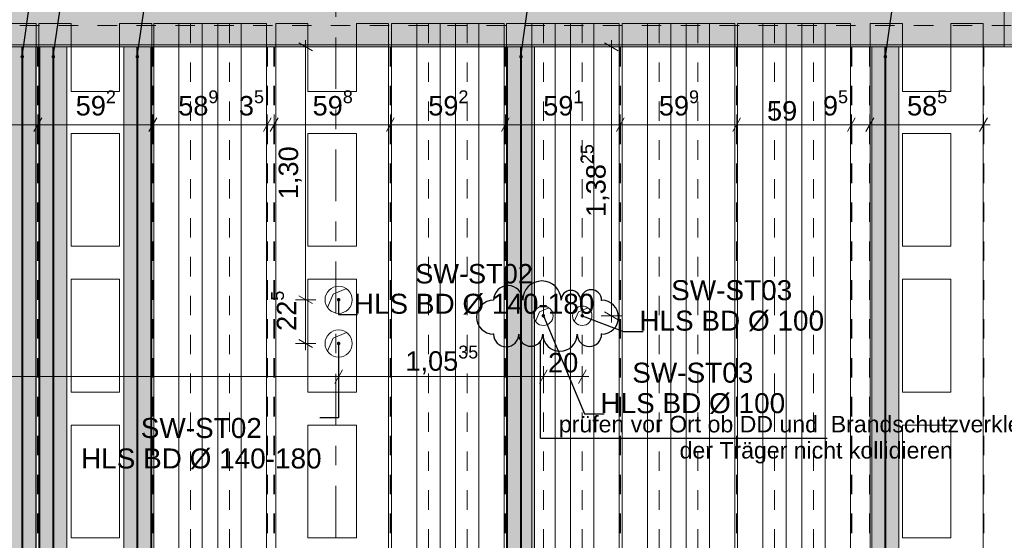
# Model space of a CAD drawing. Header units: metres. Extents: x -3.6 to 84.5, y -11 to 16.8.
# Tile 149 of 228: x 42.1 to 47.2, y 2.7 to 5.3. Entities that reach past the tile are written whole.
import ezdxf

# ---------------------------------------------------------------- set-up
doc = ezdxf.new("R2010")
doc.units = ezdxf.units.M
doc.header["$MEASUREMENT"] = 0
for name, pattern in [('Achse', [0.2, 0.1, -0.05, 0, -0.05]), ('Strichlinie doppelt', [0.546806, 0.264583, -0.105833, 0.070556, -0.105833]), ('STRICHPUNKT', [0.015, 0.0075, -0.00375, 0, -0.00375])]:
    doc.linetypes.add(name, pattern=pattern)
for name, color, linetype in [('155 - Bemaßung_ Beschriftung.Ausbau - Deckenelemente', 7, 'Continuous'), ('305 - Elemente.Linie_ Schraffur - Deckenspiegel', 7, 'Continuous'), ('451 - Universal.Achsen Raster', 7, 'Continuous'), ('607 - Struktur.Stütze', 7, 'Continuous'), ('608 - Struktur.Träger', 7, 'Continuous'), ('612 - Struktur.Stahlbau', 7, 'Continuous'), ('Abbruch_155 - Bemaßung_ Beschriftung.Ausbau - Deckenelemente', 7, 'Continuous'), ('Neubau_155 - Bemaßung_ Beschriftung.Ausbau - Deckenelemente', 7, 'Continuous'), ('Neubau_612 - Struktur.Stahlbau', 7, 'Continuous')]:
    doc.layers.add(name, color=color, linetype=linetype)
doc.styles.add('ERSTELLTER_STIL_2', font='txt')
doc.linetypes.add('Abbruch 1', pattern='A,0,[1,2022.0244.A_L5A-PL04.09_iA_Deckenelemente 2.OG1.Shx,S=0.001984,R=0,X=0,Y=0],-0.25,0', length=0.25)
doc.dimstyles.new('ERSTELLTER_STIL__1', dxfattribs={"dimtxt": 0.1, "dimasz": 0.0532, "dimexe": 0.18, "dimexo": 0.0625, "dimgap": 0, "dimtad": 1, "dimtih": 1, "dimtoh": 1, "dimzin": 0, "dimdsep": 46, "dimtxsty": 'ERSTELLTER_STIL_2', "dimblk": 'ARROWHEAD_2', "dimblk1": 'ARROWHEAD_2', "dimblk2": 'ARROWHEAD_2', "dimcen": 0.09, "dimse1": 1, "dimse2": 1, "dimclrd": 7, "dimclre": 7, "dimclrt": 7, "dimazin": 0, "dimtfac": 1, "dimtdec": 4, "dimtmove": 0, "dimatfit": 3, "dimfxl": 1, "dimtolj": 1, "dimtzin": 0, "dimarcsym": 0})
doc.dimstyles.new('ERSTELLTER_STIL__3', dxfattribs={"dimtxt": 0.1, "dimasz": 0.0532, "dimexe": 0.18, "dimexo": 0.0625, "dimgap": 0, "dimtad": 1, "dimtih": 1, "dimtoh": 1, "dimzin": 0, "dimdsep": 46, "dimtxsty": 'ERSTELLTER_STIL_2', "dimblk": 'ARROWHEAD_2', "dimblk1": 'ARROWHEAD_2', "dimblk2": 'ARROWHEAD_2', "dimcen": 0.09, "dimse1": 1, "dimse2": 1, "dimclrd": 256, "dimclre": 256, "dimclrt": 256, "dimazin": 0, "dimtfac": 1, "dimtdec": 4, "dimtmove": 2, "dimatfit": 3, "dimfxl": 1, "dimtolj": 1, "dimtzin": 0, "dimarcsym": 0})
doc.dimstyles.new('ERSTELLTER_STIL__4', dxfattribs={"dimtxt": 0.1, "dimasz": 0.0532, "dimexe": 0.18, "dimexo": 0.0625, "dimgap": 0, "dimtad": 1, "dimtih": 1, "dimtoh": 1, "dimzin": 0, "dimdsep": 46, "dimtxsty": 'ERSTELLTER_STIL_2', "dimblk": 'ARROWHEAD_2', "dimblk1": 'ARROWHEAD_2', "dimblk2": 'ARROWHEAD_2', "dimcen": 0.09, "dimse1": 1, "dimse2": 1, "dimclrd": 256, "dimclre": 256, "dimclrt": 256, "dimazin": 0, "dimtfac": 1, "dimtdec": 4, "dimtmove": 0, "dimatfit": 3, "dimfxl": 1, "dimtolj": 1, "dimtzin": 0, "dimarcsym": 0})
doc.dimstyles.new('ERSTELLTER_STIL__5', dxfattribs={"dimtxt": 0.1, "dimasz": 0.0532, "dimexe": 0.18, "dimexo": 0.0625, "dimgap": 0, "dimtad": 1, "dimzin": 0, "dimdsep": 46, "dimtxsty": 'ERSTELLTER_STIL_2', "dimblk": 'ARROWHEAD_2', "dimblk1": 'ARROWHEAD_2', "dimblk2": 'ARROWHEAD_2', "dimcen": 0.09, "dimse1": 1, "dimse2": 1, "dimclrd": 256, "dimclre": 256, "dimclrt": 256, "dimazin": 0, "dimtfac": 1, "dimtdec": 4, "dimtmove": 2, "dimatfit": 3, "dimfxl": 1, "dimtolj": 1, "dimtzin": 0, "dimarcsym": 0})
doc.dimstyles.new('ERSTELLTER_STIL__6', dxfattribs={"dimtxt": 0.1, "dimasz": 0.0532, "dimexe": 0.18, "dimexo": 0.0625, "dimgap": 0, "dimtad": 1, "dimzin": 0, "dimdsep": 46, "dimtxsty": 'ERSTELLTER_STIL_2', "dimblk": 'ARROWHEAD_2', "dimblk1": 'ARROWHEAD_2', "dimblk2": 'ARROWHEAD_2', "dimcen": 0.09, "dimse1": 1, "dimse2": 1, "dimclrd": 256, "dimclre": 256, "dimclrt": 256, "dimazin": 0, "dimtfac": 1, "dimtdec": 4, "dimtmove": 0, "dimatfit": 3, "dimfxl": 1, "dimtolj": 1, "dimtzin": 0, "dimarcsym": 0})
doc.dimstyles.new('ERSTELLTER_STIL__7', dxfattribs={"dimtxt": 0.18, "dimasz": 0.03648, "dimexe": 0.18, "dimexo": 0.0625, "dimgap": 0, "dimtad": 0, "dimtih": 1, "dimtoh": 1, "dimdec": 4, "dimzin": 0, "dimdsep": 46, "dimcen": 0.09, "dimadec": 0, "dimazin": 0, "dimtfac": 1, "dimtdec": 4, "dimtmove": 0, "dimatfit": 3, "dimldrblk": 'ARROWHEAD_11', "dimfxl": 1, "dimtolj": 1, "dimtzin": 0, "dimarcsym": 0})
pattern_1 = [(45, (0, 0), (-0.01767767, 0.01767767), [0, -0.025])]
pattern_2 = [(135, (0, 0), (0.05303301, 0.05303301), []), (135, (-0.01768, -0.01768), (0.05303301, 0.05303301), [])]

# ---------------------------------------------------------------- blocks, each defined once
blk = doc.blocks.new('*D312')
at = {"layer": '155 - Bemaßung_ Beschriftung.Ausbau - Deckenelemente', "color": 160, "linetype": 'Continuous', "lineweight": 5, "true_color": 0x3232ff}
for p, q in [((40.165, 3.4425), (40.165, 3.5475)), ((43.745, 3.4425), (43.745, 3.5475)), ((40.1852, 3.53), (40.1448, 3.46)), ((43.7652, 3.53), (43.7248, 3.46)), ((40.1308, 3.495), (40.165, 3.495)), ((40.165, 3.495), (43.745, 3.495))]:
    blk.add_line(p, q, dxfattribs=at)
at = {"layer": '155 - Bemaßung_ Beschriftung.Ausbau - Deckenelemente', "color": 160, "lineweight": 5, "true_color": 0x3232ff, "insert": (41.7362, 3.515), "char_height": 0.1, "attachment_point": 7, "style": 'ERSTELLTER_STIL_2'}
blk.add_mtext('\\A1;{\\pql;\\fArial|b0|i0|c0|p38;3,58}', dxfattribs=at)
blk = doc.blocks.new('ARROWHEAD_2')
at = {"color": 0, "linetype": 'Continuous', "lineweight": 0}
for p, q in [((0, 0), (-1, 0)), ((-0.378, -0.655), (0.378, 0.655))]:
    blk.add_line(p, q, dxfattribs=at)
blk = doc.blocks.new('*D313')
at = {"layer": '155 - Bemaßung_ Beschriftung.Ausbau - Deckenelemente', "color": 160, "linetype": 'Continuous', "lineweight": 5, "true_color": 0x3232ff}
for p, q in [((43.745, 3.4425), (43.745, 3.5475)), ((44.7985, 3.4425), (44.7985, 3.5475)), ((43.7652, 3.53), (43.7248, 3.46)), ((44.8187, 3.53), (44.7783, 3.46)), ((43.745, 3.495), (44.7985, 3.495))]:
    blk.add_line(p, q, dxfattribs=at)
at = {"layer": '155 - Bemaßung_ Beschriftung.Ausbau - Deckenelemente', "color": 160, "lineweight": 5, "true_color": 0x3232ff, "insert": (44.0886, 3.4956), "char_height": 0.1, "attachment_point": 7, "style": 'ERSTELLTER_STIL_2'}
blk.add_mtext('\\A1;{\\pql;\\fArial|b0|i0|c0|p38;1,05\\fArial|b0|i0|c0|p38;\\A1{\\H.66x;\\S35^  ;}}', dxfattribs=at)
blk = doc.blocks.new('*D314')
at = {"layer": '155 - Bemaßung_ Beschriftung.Ausbau - Deckenelemente', "color": 160, "linetype": 'Continuous', "lineweight": 5, "true_color": 0x3232ff}
for p, q in [((44.7985, 3.4425), (44.7985, 3.5475)), ((44.9985, 3.4425), (44.9985, 3.5475)), ((44.8187, 3.53), (44.7783, 3.46)), ((44.9783, 3.46), (45.0187, 3.53)), ((44.7985, 3.495), (44.9985, 3.495)), ((44.9985, 3.495), (45.0327, 3.495))]:
    blk.add_line(p, q, dxfattribs=at)
at = {"layer": '155 - Bemaßung_ Beschriftung.Ausbau - Deckenelemente', "color": 160, "lineweight": 5, "true_color": 0x3232ff, "insert": (44.8226, 3.515), "char_height": 0.1, "attachment_point": 7, "style": 'ERSTELLTER_STIL_2'}
blk.add_mtext('\\A1;{\\pql;\\fArial|b0|i0|c0|p38;20}', dxfattribs=at)
blk = doc.blocks.new('*D315')
at = {"layer": '155 - Bemaßung_ Beschriftung.Ausbau - Deckenelemente', "color": 160, "linetype": 'Continuous', "lineweight": 5, "true_color": 0x3232ff}
for p, q in [((43.54, 3.9102), (43.61, 3.8698)), ((43.6275, 3.89), (43.5225, 3.89)), ((43.575, 3.665), (43.575, 3.89)), ((43.6275, 3.665), (43.5225, 3.665)), ((43.54, 3.6852), (43.61, 3.6448)), ((43.575, 3.6307), (43.575, 3.665))]:
    blk.add_line(p, q, dxfattribs=at)
at = {"layer": '155 - Bemaßung_ Beschriftung.Ausbau - Deckenelemente', "color": 160, "lineweight": 5, "true_color": 0x3232ff, "insert": (43.5561, 3.7298), "char_height": 0.1, "attachment_point": 7, "rotation": 90, "style": 'ERSTELLTER_STIL_2'}
blk.add_mtext('\\A1;{\\pql;\\fArial|b0|i0|c0|p38;22\\fArial|b0|i0|c0|p38;\\A1{\\H.66x;\\S5^  ;}}', dxfattribs=at)
blk = doc.blocks.new('*D316')
at = {"layer": '155 - Bemaßung_ Beschriftung.Ausbau - Deckenelemente', "color": 160, "linetype": 'Continuous', "lineweight": 5, "true_color": 0x3232ff}
for p, q in [((43.575, 5.19), (43.575, 5.2242)), ((43.6275, 5.19), (43.5225, 5.19)), ((43.61, 5.1698), (43.54, 5.2102)), ((43.575, 3.89), (43.575, 5.19)), ((43.54, 3.9102), (43.61, 3.8698)), ((43.6275, 3.89), (43.5225, 3.89))]:
    blk.add_line(p, q, dxfattribs=at)
at = {"layer": '155 - Bemaßung_ Beschriftung.Ausbau - Deckenelemente', "color": 160, "lineweight": 5, "true_color": 0x3232ff, "insert": (43.555, 4.407), "char_height": 0.1, "attachment_point": 7, "rotation": 90, "style": 'ERSTELLTER_STIL_2'}
blk.add_mtext('\\A1;{\\pql;\\fArial|b0|i0|c0|p38;1,30}', dxfattribs=at)
blk = doc.blocks.new('*D317')
at = {"layer": '155 - Bemaßung_ Beschriftung.Ausbau - Deckenelemente', "color": 160, "linetype": 'Continuous', "lineweight": 5, "true_color": 0x3232ff}
for p, q in [((43.54, 3.9102), (43.61, 3.8698)), ((43.6275, 3.89), (43.5225, 3.89)), ((43.575, 3.665), (43.575, 3.89)), ((43.6275, 3.665), (43.5225, 3.665)), ((43.54, 3.6852), (43.61, 3.6448)), ((43.575, 3.6307), (43.575, 3.665))]:
    blk.add_line(p, q, dxfattribs=at)
at = {"layer": '155 - Bemaßung_ Beschriftung.Ausbau - Deckenelemente', "color": 160, "lineweight": 5, "true_color": 0x3232ff, "insert": (43.5561, 3.7298), "char_height": 0.1, "attachment_point": 7, "rotation": 90, "style": 'ERSTELLTER_STIL_2'}
blk.add_mtext('\\A1;{\\pql;\\fArial|b0|i0|c0|p38;22\\fArial|b0|i0|c0|p38;\\A1{\\H.66x;\\S5^  ;}}', dxfattribs=at)
blk = doc.blocks.new('*D318')
at = {"layer": '155 - Bemaßung_ Beschriftung.Ausbau - Deckenelemente', "color": 160, "linetype": 'Continuous', "lineweight": 5, "true_color": 0x3232ff}
for p, q in [((43.575, 5.19), (43.575, 5.2242)), ((43.6275, 5.19), (43.5225, 5.19)), ((43.61, 5.1698), (43.54, 5.2102)), ((43.575, 3.89), (43.575, 5.19)), ((43.54, 3.9102), (43.61, 3.8698)), ((43.6275, 3.89), (43.5225, 3.89))]:
    blk.add_line(p, q, dxfattribs=at)
at = {"layer": '155 - Bemaßung_ Beschriftung.Ausbau - Deckenelemente', "color": 160, "lineweight": 5, "true_color": 0x3232ff, "insert": (43.555, 4.407), "char_height": 0.1, "attachment_point": 7, "rotation": 90, "style": 'ERSTELLTER_STIL_2'}
blk.add_mtext('\\A1;{\\pql;\\fArial|b0|i0|c0|p38;1,30}', dxfattribs=at)
blk = doc.blocks.new('*D319')
at = {"layer": '155 - Bemaßung_ Beschriftung.Ausbau - Deckenelemente', "color": 160, "linetype": 'Continuous', "lineweight": 5, "true_color": 0x3232ff}
for p, q in [((45.1485, 5.19), (45.1485, 5.2242)), ((45.201, 5.19), (45.096, 5.19)), ((45.1835, 5.1698), (45.1135, 5.2102)), ((45.1485, 3.8075), (45.1485, 5.19)), ((45.201, 3.8075), (45.096, 3.8075)), ((45.1135, 3.8277), (45.1835, 3.7873)), ((45.1485, 3.7733), (45.1485, 3.8075))]:
    blk.add_line(p, q, dxfattribs=at)
at = {"layer": '155 - Bemaßung_ Beschriftung.Ausbau - Deckenelemente', "color": 160, "lineweight": 5, "true_color": 0x3232ff, "insert": (45.1479, 4.3156), "char_height": 0.1, "attachment_point": 7, "rotation": 90, "style": 'ERSTELLTER_STIL_2'}
blk.add_mtext('\\A1;{\\pql;\\fArial|b0|i0|c0|p38;1,38\\fArial|b0|i0|c0|p38;\\A1{\\H.66x;\\S25^  ;}}', dxfattribs=at)
blk = doc.blocks.new('*D331')
at = {"layer": '155 - Bemaßung_ Beschriftung.Ausbau - Deckenelemente', "color": 160, "linetype": 'Continuous', "lineweight": 5, "true_color": 0x3232ff}
for p, q in [((40.1852, 0.97), (40.1448, 0.9)), ((40.165, 0.8825), (40.165, 0.9875)), ((43.7248, 0.9), (43.7652, 0.97)), ((43.745, 0.8825), (43.745, 0.9875)), ((40.1308, 0.935), (40.165, 0.935)), ((40.165, 0.935), (43.745, 0.935)), ((43.745, 0.935), (43.7792, 0.935))]:
    blk.add_line(p, q, dxfattribs=at)
at = {"layer": '155 - Bemaßung_ Beschriftung.Ausbau - Deckenelemente', "color": 160, "lineweight": 5, "true_color": 0x3232ff, "insert": (41.7362, 0.955), "char_height": 0.1, "attachment_point": 7, "style": 'ERSTELLTER_STIL_2'}
blk.add_mtext('\\A1;{\\pql;\\fArial|b0|i0|c0|p38;3,58}', dxfattribs=at)
blk = doc.blocks.new('ARROWHEAD_11')
at = {"color": 0, "linetype": 'Continuous', "lineweight": 0}
blk.add_line((0, 0), (-1, 0), dxfattribs=at)
at = {"color": 0, "linetype": 'Continuous', "lineweight": 0, "const_width": 0.25, "flags": 128}
blk.add_lwpolyline([(-0.125, 0, 1), (0.125, 0, 1)], format="xyb", close=True, dxfattribs=at)
blk = doc.blocks.new('*D357')
at = {"layer": '155 - Bemaßung_ Beschriftung.Ausbau - Deckenelemente', "color": 7, "linetype": 'Continuous', "lineweight": 5}
for p, q in [((41.6212, 4.825), (41.5808, 4.755)), ((41.601, 4.7375), (41.601, 4.8425)), ((42.2172, 4.825), (42.1768, 4.755)), ((42.197, 4.7375), (42.197, 4.8425)), ((41.601, 4.79), (42.197, 4.79))]:
    blk.add_line(p, q, dxfattribs=at)
at = {"layer": '155 - Bemaßung_ Beschriftung.Ausbau - Deckenelemente', "color": 7, "lineweight": 5, "insert": (41.7981, 4.8083), "char_height": 0.1, "attachment_point": 7, "style": 'ERSTELLTER_STIL_2'}
blk.add_mtext('\\A1;{\\pql;\\fArial|b0|i0|c0|p38;59\\fArial|b0|i0|c0|p38;\\A1{\\H.66x;\\S6^  ;}}', dxfattribs=at)
blk = doc.blocks.new('*D358')
at = {"layer": '155 - Bemaßung_ Beschriftung.Ausbau - Deckenelemente', "color": 7, "linetype": 'Continuous', "lineweight": 5}
for p, q in [((42.2172, 4.825), (42.1768, 4.755)), ((42.197, 4.7375), (42.197, 4.8425)), ((42.8092, 4.825), (42.7688, 4.755)), ((42.789, 4.7375), (42.789, 4.8425)), ((42.197, 4.79), (42.789, 4.79))]:
    blk.add_line(p, q, dxfattribs=at)
at = {"layer": '155 - Bemaßung_ Beschriftung.Ausbau - Deckenelemente', "color": 7, "lineweight": 5, "insert": (42.3921, 4.8083), "char_height": 0.1, "attachment_point": 7, "style": 'ERSTELLTER_STIL_2'}
blk.add_mtext('\\A1;{\\pql;\\fArial|b0|i0|c0|p38;59\\fArial|b0|i0|c0|p38;\\A1{\\H.66x;\\S2^  ;}}', dxfattribs=at)
blk = doc.blocks.new('*D359')
at = {"layer": '155 - Bemaßung_ Beschriftung.Ausbau - Deckenelemente', "color": 7, "linetype": 'Continuous', "lineweight": 5}
for p, q in [((42.8092, 4.825), (42.7688, 4.755)), ((42.789, 4.7375), (42.789, 4.8425)), ((43.3982, 4.825), (43.3578, 4.755)), ((43.378, 4.7375), (43.378, 4.8425)), ((42.789, 4.79), (43.378, 4.79))]:
    blk.add_line(p, q, dxfattribs=at)
at = {"layer": '155 - Bemaßung_ Beschriftung.Ausbau - Deckenelemente', "color": 7, "lineweight": 5, "char_height": 0.1, "attachment_point": 7, "style": 'ERSTELLTER_STIL_2'}
for s, insert in [('\\A1;{\\pql;\\fArial|b0|i0|c0|p38;58\\fArial|b0|i0|c0|p38;\\A1{\\H.66x;\\S9^  ;}}', (42.9196, 4.8083)), ('\\A1;{\\pql;\\fArial|b0|i0|c0|p38;3\\fArial|b0|i0|c0|p38;\\A1{\\H.66x;\\S5^  ;}}', (43.2318, 4.8083))]:
    blk.add_mtext(s, dxfattribs=dict(at, insert=insert))
blk = doc.blocks.new('*D360')
at = {"layer": '155 - Bemaßung_ Beschriftung.Ausbau - Deckenelemente', "color": 7, "linetype": 'Continuous', "lineweight": 5}
for p, q in [((43.3982, 4.825), (43.3578, 4.755)), ((43.378, 4.7375), (43.378, 4.8425)), ((43.4332, 4.825), (43.3928, 4.755)), ((43.413, 4.7375), (43.413, 4.8425)), ((43.378, 4.79), (43.413, 4.79))]:
    blk.add_line(p, q, dxfattribs=at)
blk = doc.blocks.new('*D361')
at = {"layer": '155 - Bemaßung_ Beschriftung.Ausbau - Deckenelemente', "color": 7, "linetype": 'Continuous', "lineweight": 5}
for p, q in [((43.4332, 4.825), (43.3928, 4.755)), ((43.413, 4.7375), (43.413, 4.8425)), ((44.0312, 4.825), (43.9908, 4.755)), ((44.011, 4.7375), (44.011, 4.8425)), ((43.413, 4.79), (44.011, 4.79))]:
    blk.add_line(p, q, dxfattribs=at)
at = {"layer": '155 - Bemaßung_ Beschriftung.Ausbau - Deckenelemente', "color": 7, "lineweight": 5, "insert": (43.6111, 4.8083), "char_height": 0.1, "attachment_point": 7, "style": 'ERSTELLTER_STIL_2'}
blk.add_mtext('\\A1;{\\pql;\\fArial|b0|i0|c0|p38;59\\fArial|b0|i0|c0|p38;\\A1{\\H.66x;\\S8^  ;}}', dxfattribs=at)
blk = doc.blocks.new('*D362')
at = {"layer": '155 - Bemaßung_ Beschriftung.Ausbau - Deckenelemente', "color": 7, "linetype": 'Continuous', "lineweight": 5}
for p, q in [((44.0312, 4.825), (43.9908, 4.755)), ((44.011, 4.7375), (44.011, 4.8425)), ((44.6232, 4.825), (44.5828, 4.755)), ((44.603, 4.7375), (44.603, 4.8425)), ((44.011, 4.79), (44.603, 4.79))]:
    blk.add_line(p, q, dxfattribs=at)
at = {"layer": '155 - Bemaßung_ Beschriftung.Ausbau - Deckenelemente', "color": 7, "lineweight": 5, "insert": (44.2061, 4.8083), "char_height": 0.1, "attachment_point": 7, "style": 'ERSTELLTER_STIL_2'}
blk.add_mtext('\\A1;{\\pql;\\fArial|b0|i0|c0|p38;59\\fArial|b0|i0|c0|p38;\\A1{\\H.66x;\\S2^  ;}}', dxfattribs=at)
blk = doc.blocks.new('*D363')
at = {"layer": '155 - Bemaßung_ Beschriftung.Ausbau - Deckenelemente', "color": 7, "linetype": 'Continuous', "lineweight": 5}
for p, q in [((44.6232, 4.825), (44.5828, 4.755)), ((44.603, 4.7375), (44.603, 4.8425)), ((45.2142, 4.825), (45.1738, 4.755)), ((45.194, 4.7375), (45.194, 4.8425)), ((44.603, 4.79), (45.194, 4.79))]:
    blk.add_line(p, q, dxfattribs=at)
at = {"layer": '155 - Bemaßung_ Beschriftung.Ausbau - Deckenelemente', "color": 7, "lineweight": 5, "insert": (44.7976, 4.8083), "char_height": 0.1, "attachment_point": 7, "style": 'ERSTELLTER_STIL_2'}
blk.add_mtext('\\A1;{\\pql;\\fArial|b0|i0|c0|p38;59\\fArial|b0|i0|c0|p38;\\A1{\\H.66x;\\S1^  ;}}', dxfattribs=at)
blk = doc.blocks.new('*D364')
at = {"layer": '155 - Bemaßung_ Beschriftung.Ausbau - Deckenelemente', "color": 7, "linetype": 'Continuous', "lineweight": 5}
for p, q in [((45.2142, 4.825), (45.1738, 4.755)), ((45.194, 4.7375), (45.194, 4.8425)), ((45.8132, 4.825), (45.7728, 4.755)), ((45.793, 4.7375), (45.793, 4.8425)), ((45.194, 4.79), (45.793, 4.79))]:
    blk.add_line(p, q, dxfattribs=at)
at = {"layer": '155 - Bemaßung_ Beschriftung.Ausbau - Deckenelemente', "color": 7, "lineweight": 5, "insert": (45.3926, 4.8083), "char_height": 0.1, "attachment_point": 7, "style": 'ERSTELLTER_STIL_2'}
blk.add_mtext('\\A1;{\\pql;\\fArial|b0|i0|c0|p38;59\\fArial|b0|i0|c0|p38;\\A1{\\H.66x;\\S9^  ;}}', dxfattribs=at)
blk = doc.blocks.new('*D365')
at = {"layer": '155 - Bemaßung_ Beschriftung.Ausbau - Deckenelemente', "color": 7, "linetype": 'Continuous', "lineweight": 5}
for p, q in [((45.8132, 4.825), (45.7728, 4.755)), ((45.793, 4.7375), (45.793, 4.8425)), ((46.4032, 4.825), (46.3628, 4.755)), ((46.383, 4.7375), (46.383, 4.8425)), ((45.793, 4.79), (46.383, 4.79))]:
    blk.add_line(p, q, dxfattribs=at)
at = {"layer": '155 - Bemaßung_ Beschriftung.Ausbau - Deckenelemente', "color": 7, "lineweight": 5, "char_height": 0.1, "attachment_point": 7, "style": 'ERSTELLTER_STIL_2'}
for s, insert in [('\\A1;{\\pql;\\fArial|b0|i0|c0|p38;9\\fArial|b0|i0|c0|p38;\\A1{\\H.66x;\\S5^  ;}}', (46.2368, 4.8083)), ('\\A1;{\\pql;\\fArial|b0|i0|c0|p38;59}', (45.9491, 4.81))]:
    blk.add_mtext(s, dxfattribs=dict(at, insert=insert))
blk = doc.blocks.new('*D366')
at = {"layer": '155 - Bemaßung_ Beschriftung.Ausbau - Deckenelemente', "color": 7, "linetype": 'Continuous', "lineweight": 5}
for p, q in [((46.4032, 4.825), (46.3628, 4.755)), ((46.383, 4.7375), (46.383, 4.8425)), ((46.4982, 4.825), (46.4578, 4.755)), ((46.478, 4.7375), (46.478, 4.8425)), ((46.383, 4.79), (46.478, 4.79))]:
    blk.add_line(p, q, dxfattribs=at)
blk = doc.blocks.new('*D367')
at = {"layer": '155 - Bemaßung_ Beschriftung.Ausbau - Deckenelemente', "color": 7, "linetype": 'Continuous', "lineweight": 5}
for p, q in [((46.4982, 4.825), (46.4578, 4.755)), ((46.478, 4.7375), (46.478, 4.8425)), ((47.0428, 4.755), (47.0832, 4.825)), ((47.063, 4.7375), (47.063, 4.8425)), ((46.478, 4.79), (47.063, 4.79)), ((47.063, 4.79), (47.0972, 4.79))]:
    blk.add_line(p, q, dxfattribs=at)
at = {"layer": '155 - Bemaßung_ Beschriftung.Ausbau - Deckenelemente', "color": 7, "lineweight": 5, "insert": (46.6696, 4.8083), "char_height": 0.1, "attachment_point": 7, "style": 'ERSTELLTER_STIL_2'}
blk.add_mtext('\\A1;{\\pql;\\fArial|b0|i0|c0|p38;58\\fArial|b0|i0|c0|p38;\\A1{\\H.66x;\\S5^  ;}}', dxfattribs=at)

msp = doc.modelspace()

# ---------------------------------------------------------------- hatches: boundary and pattern name
at = {"layer": '607 - Struktur.Stütze', "linetype": 'Continuous', "lineweight": 0, "true_color": 0x000000}
h = msp.add_hatch(dxfattribs=at)
h.set_pattern_fill('Gips_0001', color=18, style=0, pattern_type=2)
h.set_pattern_definition(pattern_1)
h.paths.add_polyline_path([(47.49, 6.01), (47.17, 6.01), (47.17, 5.19), (47.27, 5.19), (47.27, 5.2), (47.18, 5.2), (47.18, 6), (47.48, 6), (47.48, 5.2), (47.4, 5.2), (47.4, 5.19), (47.49, 5.19)])
at = {"layer": '608 - Struktur.Träger', "linetype": 'Continuous', "lineweight": 0, "true_color": 0x000000}
h = msp.add_hatch(dxfattribs=at)
h.set_pattern_fill('Beton__Stahlbeton_0001', color=18, style=0, pattern_type=2)
h.set_pattern_definition([(45, (0, 0), (-0.08485281, 0.08485281), []), (45, (-0.04243, 0.04243), (-0.08485281, 0.08485281), [0.09, -0.03])])
h.paths.add_polyline_path([(14.5051, 5.2), (18.37, 5.2), (18.69, 5.2), (22.06, 5.2), (22.19, 5.2), (25.57, 5.2), (25.89, 5.2), (29.23, 5.2), (29.41, 5.2), (32.77, 5.2), (33.09, 5.2), (36.465, 5.2), (36.605, 5.2), (39.97, 5.2), (40.29, 5.2), (47.17, 5.2), (47.49, 5.2), (50.85, 5.2), (51.02, 5.2), (54.37, 5.2), (54.69, 5.2), (58.07, 5.2), (58.205, 5.2), (61.57, 5.2), (61.88, 5.2), (61.88, 5.4), (61.57, 5.4), (58.205, 5.4), (58.07, 5.4), (54.69, 5.4), (54.37, 5.4), (51.02, 5.4), (50.85, 5.4), (47.49, 5.4), (47.17, 5.4), (40.29, 5.4), (39.97, 5.4), (36.605, 5.4), (36.465, 5.4), (33.09, 5.4), (32.77, 5.4), (29.41, 5.4), (29.23, 5.4), (25.89, 5.4), (25.57, 5.4), (22.19, 5.4), (22.06, 5.4), (18.69, 5.4), (18.37, 5.4), (14.5051, 5.4)])
h = msp.add_hatch(dxfattribs=at)
h.set_pattern_fill('Gips_0001', color=18, style=0, pattern_type=2)
h.set_pattern_definition(pattern_1)
h.paths.add_polyline_path([(40.29, 5.2), (40.29, 5.19), (47.17, 5.19), (47.17, 5.2)])
at = {"layer": '612 - Struktur.Stahlbau', "linetype": 'Continuous', "lineweight": 0, "true_color": 0x30307f}
for points in [[(42.047, 5.19), (42.187, 5.19), (42.187, 0.71), (42.047, 0.71)], [(42.207, 5.19), (42.347, 5.19), (42.347, 0.71), (42.207, 0.71)], [(42.639, 5.19), (42.779, 5.19), (42.779, 0.71), (42.639, 0.71)], [(44.613, 5.19), (44.753, 5.19), (44.753, 0.71), (44.613, 0.71)], [(46.488, 5.19), (46.628, 5.19), (46.628, 0.71), (46.488, 0.71)]]:
    msp.add_hatch(color=177, dxfattribs=at).paths.add_polyline_path(points)
at = {"layer": 'Neubau_612 - Struktur.Stahlbau', "linetype": 'Continuous', "lineweight": 0, "true_color": 0x000000}
h = msp.add_hatch(dxfattribs=at)
h.set_pattern_fill('Metall__Stahl_0001', color=18, style=0, pattern_type=2)
h.set_pattern_definition(pattern_2)
h.paths.add_polyline_path([(42.1197, 0.71), (42.1197, 5.19), (42.1142, 5.19), (42.1142, 0.71)])
h = msp.add_hatch(dxfattribs=at)
h.set_pattern_fill('Metall__Stahl_0001', color=18, style=0, pattern_type=2)
h.set_pattern_definition(pattern_2)
h.paths.add_polyline_path([(42.2797, 0.71), (42.2797, 5.19), (42.2742, 5.19), (42.2742, 0.71)])
h = msp.add_hatch(dxfattribs=at)
h.set_pattern_fill('Metall__Stahl_0001', color=18, style=0, pattern_type=2)
h.set_pattern_definition(pattern_2)
h.paths.add_polyline_path([(42.7117, 0.71), (42.7117, 5.19), (42.7062, 5.19), (42.7062, 0.71)])
h = msp.add_hatch(dxfattribs=at)
h.set_pattern_fill('Metall__Stahl_0001', color=18, style=0, pattern_type=2)
h.set_pattern_definition(pattern_2)
h.paths.add_polyline_path([(44.6857, 0.71), (44.6857, 5.19), (44.6802, 5.19), (44.6802, 0.71)])
h = msp.add_hatch(dxfattribs=at)
h.set_pattern_fill('Metall__Stahl_0001', color=18, style=0, pattern_type=2)
h.set_pattern_definition(pattern_2)
h.paths.add_polyline_path([(46.5607, 0.71), (46.5607, 5.19), (46.5552, 5.19), (46.5552, 0.71)])

# ---------------------------------------------------------------- linework, layer by layer
at = {"layer": '155 - Bemaßung_ Beschriftung.Ausbau - Deckenelemente', "color": 7, "linetype": 'Achse', "lineweight": 35}
for p, q in [((42.197, 5.19), (42.197, 0.71)), ((42.789, 5.19), (42.789, 0.71)), ((43.378, 5.19), (43.378, 0.71)), ((43.413, 5.19), (43.413, 0.71)), ((44.011, 5.19), (44.011, 0.71)), ((44.603, 5.19), (44.603, 0.71)), ((45.194, 5.19), (45.194, 0.71)), ((45.793, 5.19), (45.793, 0.71)), ((46.383, 5.1899), (46.383, 0.7099)), ((46.478, 5.19), (46.478, 0.71)), ((47.063, 5.19), (47.063, 0.71))]:
    msp.add_line(p, q, dxfattribs=at)
at = {"layer": '155 - Bemaßung_ Beschriftung.Ausbau - Deckenelemente', "color": 1, "linetype": 'Continuous', "lineweight": 25}
for p, q in [((44.7843, 3.1777), (44.7843, 3.677)), ((44.7843, 3.1777), (46.1094, 3.1777)), ((46.1094, 3.1777), (46.2594, 3.1777))]:
    msp.add_line(p, q, dxfattribs=at)
for centre, radius, start, end in [((44.6171, 3.8876), 0.0749, 0, 180), ((44.7909, 3.8876), 0.0989, 0, 180), ((44.9399, 3.8876), 0.0501, 0, 180), ((45.0441, 3.8876), 0.054, 0, 180), ((44.5422, 3.8002), 0.0873, 90, 270), ((45.0981, 3.8002), 0.0873, 270, 90), ((44.6068, 3.7129), 0.0646, 180, 0), ((44.7336, 3.7129), 0.0622, 180, 0), ((44.8838, 3.7129), 0.0881, 180, 0), ((45.035, 3.7129), 0.0631, 180, 0)]:
    msp.add_arc(centre, radius, start, end, dxfattribs=at)
for p in [(45.0981, 3.8876), (44.5422, 3.7129), (45.0981, 3.7129)]:
    msp.add_point(p, dxfattribs=at)
at = {"layer": '305 - Elemente.Linie_ Schraffur - Deckenspiegel', "color": 7, "linetype": 'Continuous', "lineweight": 9}
for p, q in [((42.024, 5.31), (42.189, 5.31)), ((42.189, 5.31), (42.189, 0.645)), ((42.203, 5.31), (42.368, 5.31)), ((42.203, 5.31), (42.203, 0.645)), ((42.368, 5.31), (42.368, 4.96)), ((42.618, 5.31), (42.783, 5.31)), ((42.618, 5.31), (42.618, 4.96)), ((42.783, 5.31), (42.783, 0.645)), ((43.422, 5.31), (43.587, 5.31)), ((43.422, 5.31), (43.422, 0.645)), ((43.587, 5.31), (43.587, 4.96)), ((43.837, 5.31), (44.002, 5.31)), ((43.837, 5.31), (43.837, 4.96)), ((44.002, 5.31), (44.002, 0.645)), ((46.4805, 5.31), (46.6455, 5.31)), ((46.4805, 5.31), (46.4805, 0.645)), ((46.6455, 5.31), (46.6455, 4.96)), ((46.8955, 5.31), (47.0605, 5.31)), ((46.8955, 5.31), (46.8955, 4.96)), ((47.0605, 5.31), (47.0605, 0.645)), ((42.368, 4.96), (42.618, 4.96)), ((43.587, 4.96), (43.837, 4.96)), ((46.6455, 4.96), (46.8955, 4.96)), ((42.368, 4.745), (42.618, 4.745)), ((42.368, 4.745), (42.368, 4.165)), ((42.618, 4.165), (42.618, 4.745)), ((43.587, 4.745), (43.837, 4.745)), ((43.587, 4.745), (43.587, 4.165)), ((43.837, 4.165), (43.837, 4.745)), ((46.6455, 4.745), (46.8955, 4.745)), ((46.6455, 4.745), (46.6455, 4.165)), ((46.8955, 4.165), (46.8955, 4.745)), ((42.368, 4.165), (42.618, 4.165)), ((43.587, 4.165), (43.837, 4.165)), ((46.6455, 4.165), (46.8955, 4.165)), ((42.368, 3.995), (42.618, 3.995)), ((42.368, 3.995), (42.368, 3.415)), ((42.618, 3.415), (42.618, 3.995)), ((43.587, 3.995), (43.837, 3.995)), ((43.587, 3.995), (43.587, 3.415)), ((43.837, 3.415), (43.837, 3.995)), ((46.6455, 3.995), (46.8955, 3.995)), ((46.6455, 3.995), (46.6455, 3.415)), ((46.8955, 3.415), (46.8955, 3.995)), ((42.368, 3.415), (42.618, 3.415)), ((43.587, 3.415), (43.837, 3.415)), ((46.6455, 3.415), (46.8955, 3.415)), ((42.368, 3.245), (42.618, 3.245)), ((42.368, 3.245), (42.368, 2.665)), ((42.618, 2.665), (42.618, 3.245)), ((43.587, 3.245), (43.837, 3.245)), ((43.587, 3.245), (43.587, 2.665)), ((43.837, 2.665), (43.837, 3.245)), ((46.6455, 3.245), (46.8955, 3.245)), ((46.6455, 3.245), (46.6455, 2.665)), ((46.8955, 2.665), (46.8955, 3.245)), ((42.368, 2.665), (42.618, 2.665)), ((43.587, 2.665), (43.837, 2.665)), ((46.6455, 2.665), (46.8955, 2.665))]:
    msp.add_line(p, q, dxfattribs=at)
at = {"layer": '305 - Elemente.Linie_ Schraffur - Deckenspiegel', "color": 7, "linetype": 'STRICHPUNKT', "lineweight": 9}
for p, q in [((42.9835, 5.31), (42.9835, 0.645)), ((43.1835, 5.31), (43.1835, 0.645)), ((44.207, 5.31), (44.207, 0.645)), ((44.407, 5.31), (44.407, 0.645)), ((44.7985, 5.31), (44.7985, 0.645)), ((44.9985, 5.31), (44.9985, 0.645)), ((45.3935, 5.31), (45.3935, 0.645)), ((45.5935, 5.31), (45.5935, 0.645)), ((45.988, 5.31), (45.988, 0.645)), ((46.188, 5.31), (46.188, 0.645))]:
    msp.add_line(p, q, dxfattribs=at)
at = {"layer": '305 - Elemente.Linie_ Schraffur - Deckenspiegel', "color": 7, "linetype": 'Continuous', "lineweight": 9, "flags": 128}
for points in [[(42.7935, 5.31), (43.3735, 5.31), (43.3735, 0.645), (42.7935, 0.645)], [(44.017, 5.31), (44.597, 5.31), (44.597, 0.645), (44.017, 0.645)], [(44.6085, 5.31), (45.1885, 5.31), (45.1885, 0.645), (44.6085, 0.645)], [(45.2035, 5.31), (45.7835, 5.31), (45.7835, 0.645), (45.2035, 0.645)], [(45.798, 5.31), (46.378, 5.31), (46.378, 0.645), (45.798, 0.645)]]:
    msp.add_lwpolyline(points, close=True, dxfattribs=at)
at = {"layer": '305 - Elemente.Linie_ Schraffur - Deckenspiegel', "color": 7, "linetype": 'Continuous', "lineweight": 9}
for points in [[(42.9235, 0.645), (43.0435, 0.645), (43.0435, 5.31), (42.9235, 5.31)], [(43.1235, 0.645), (43.2435, 0.645), (43.2435, 5.31), (43.1235, 5.31)], [(44.147, 0.645), (44.267, 0.645), (44.267, 5.31), (44.147, 5.31)], [(44.347, 0.645), (44.467, 0.645), (44.467, 5.31), (44.347, 5.31)], [(44.7385, 0.645), (44.8585, 0.645), (44.8585, 5.31), (44.7385, 5.31)], [(44.9385, 0.645), (45.0585, 0.645), (45.0585, 5.31), (44.9385, 5.31)], [(45.3335, 0.645), (45.4535, 0.645), (45.4535, 5.31), (45.3335, 5.31)], [(45.5335, 0.645), (45.6535, 0.645), (45.6535, 5.31), (45.5335, 5.31)], [(45.928, 0.645), (46.048, 0.645), (46.048, 5.31), (45.928, 5.31)], [(46.128, 0.645), (46.248, 0.645), (46.248, 5.31), (46.128, 5.31)]]:
    msp.add_lwpolyline(points, close=True, dxfattribs=at)
at = {"layer": '451 - Universal.Achsen Raster', "color": 160, "linetype": 'Strichlinie doppelt', "lineweight": 9, "true_color": 0x3232ff}
msp.add_line((43.73, -10.585), (43.73, 16.355), dxfattribs=at)
at = {"layer": '607 - Struktur.Stütze', "color": 7, "linetype": 'Continuous', "lineweight": 5, "flags": 128}
msp.add_lwpolyline([(47.4, 5.19), (47.49, 5.19), (47.49, 6.01), (47.17, 6.01), (47.17, 5.19), (47.27, 5.19)], dxfattribs=at)
at = {"layer": '608 - Struktur.Träger', "color": 7, "linetype": 'Achse', "lineweight": 9}
msp.add_line((14.5051, 5.3), (61.88, 5.3), dxfattribs=at)
at = {"layer": '608 - Struktur.Träger', "color": 7, "linetype": 'Continuous', "lineweight": 13}
msp.add_line((14.5051, 5.19), (61.88, 5.19), dxfattribs=at)
at = {"layer": '608 - Struktur.Träger', "color": 7, "linetype": 'Continuous', "lineweight": 5}
for p, q in [((47.17, 5.19), (40.29, 5.19)), ((47.17, 5.2), (47.17, 5.19))]:
    msp.add_line(p, q, dxfattribs=at)
at = {"layer": '608 - Struktur.Träger', "color": 7, "linetype": 'Continuous', "lineweight": 13, "flags": 128}
msp.add_lwpolyline([(54.69, 5.2), (54.37, 5.2), (51.02, 5.2), (50.85, 5.2), (47.49, 5.2), (47.17, 5.2), (40.29, 5.2), (39.97, 5.2), (36.605, 5.2), (36.465, 5.2), (33.09, 5.2), (32.77, 5.2), (29.41, 5.2), (29.23, 5.2), (25.89, 5.2), (25.57, 5.2), (22.19, 5.2), (22.06, 5.2), (18.69, 5.2), (18.37, 5.2), (14.5051, 5.2)], dxfattribs=at)
at = {"layer": 'Abbruch_155 - Bemaßung_ Beschriftung.Ausbau - Deckenelemente', "color": 7, "linetype": 'Abbruch 1', "lineweight": 18}
for centre, radius, start, end in [((43.745, 3.89), 0.07, 90, 180), ((43.745, 3.89), 0.07, 0, 90), ((43.745, 3.89), 0.07, 180, 270), ((43.745, 3.89), 0.07, 270, 0), ((44.7985, 3.8075), 0.05, 90, 180), ((44.7985, 3.8075), 0.05, 0, 90), ((44.9985, 3.8075), 0.05, 90, 180), ((44.9985, 3.8075), 0.05, 0, 90), ((44.7985, 3.8075), 0.05, 180, 270), ((44.7985, 3.8075), 0.05, 270, 0), ((44.9985, 3.8075), 0.05, 180, 270), ((44.9985, 3.8075), 0.05, 270, 0), ((43.745, 3.665), 0.07, 90, 180), ((43.745, 3.665), 0.07, 0, 90), ((43.745, 3.665), 0.07, 180, 270), ((43.745, 3.665), 0.07, 270, 0)]:
    msp.add_arc(centre, radius, start, end, dxfattribs=at)
at = {"layer": 'Neubau_155 - Bemaßung_ Beschriftung.Ausbau - Deckenelemente', "color": 1, "linetype": 'Continuous', "lineweight": 5}
for p, q in [((43.6877, 3.8497), (43.717, 3.918)), ((43.717, 3.918), (43.7853, 3.9473)), ((44.7576, 3.7787), (44.7785, 3.8275)), ((44.7785, 3.8275), (44.8273, 3.8484)), ((44.9576, 3.7787), (44.9785, 3.8275)), ((44.9785, 3.8275), (45.0273, 3.8484)), ((43.717, 3.693), (43.7853, 3.7222)), ((43.6877, 3.6247), (43.717, 3.693))]:
    msp.add_line(p, q, dxfattribs=at)
at = {"layer": 'Neubau_612 - Struktur.Stahlbau', "color": 1, "linetype": 'Continuous', "lineweight": 13}
for p, q in [((42.187, 5.19), (42.047, 5.19)), ((42.187, 0.71), (42.187, 5.19)), ((42.207, 0.71), (42.207, 5.19)), ((42.347, 5.19), (42.207, 5.19)), ((42.347, 0.71), (42.347, 5.19)), ((42.639, 0.71), (42.639, 5.19)), ((42.779, 5.19), (42.639, 5.19)), ((42.779, 0.71), (42.779, 5.19)), ((44.613, 0.71), (44.613, 5.19)), ((44.753, 5.19), (44.613, 5.19)), ((44.753, 0.71), (44.753, 5.19)), ((46.488, 0.71), (46.488, 5.19)), ((46.628, 5.19), (46.488, 5.19)), ((46.628, 0.71), (46.628, 5.19))]:
    msp.add_line(p, q, dxfattribs=at)
at = {"layer": 'Neubau_612 - Struktur.Stahlbau', "color": 1, "linetype": 'Continuous', "lineweight": 9}
for p, q in [((42.1197, 5.19), (42.1142, 5.19)), ((42.1142, 5.19), (42.1142, 0.71)), ((42.1197, 5.19), (42.1197, 0.71)), ((42.2797, 5.19), (42.2742, 5.19)), ((42.2742, 5.19), (42.2742, 0.71)), ((42.2797, 5.19), (42.2797, 0.71)), ((42.7117, 5.19), (42.7062, 5.19)), ((42.7062, 5.19), (42.7062, 0.71)), ((42.7117, 5.19), (42.7117, 0.71)), ((44.6857, 5.19), (44.6802, 5.19)), ((44.6802, 5.19), (44.6802, 0.71)), ((44.6857, 5.19), (44.6857, 0.71)), ((46.5607, 5.19), (46.5552, 5.19)), ((46.5552, 5.19), (46.5552, 0.71)), ((46.5607, 5.19), (46.5607, 0.71))]:
    msp.add_line(p, q, dxfattribs=at)
at = {"layer": 'Neubau_612 - Struktur.Stahlbau', "color": 1, "linetype": 'Achse', "lineweight": 9}
for p, q in [((42.117, 0.71), (42.117, 5.19)), ((42.277, 0.71), (42.277, 5.19)), ((42.709, 0.71), (42.709, 5.19)), ((44.683, 0.71), (44.683, 5.19)), ((46.558, 0.71), (46.558, 5.19))]:
    msp.add_line(p, q, dxfattribs=at)

# ---------------------------------------------------------------- texts
at = {"layer": '155 - Bemaßung_ Beschriftung.Ausbau - Deckenelemente', "color": 1, "linetype": 'Continuous', "lineweight": 9, "style": 'ERSTELLTER_STIL_2'}
for s, insert, char_height, attachment_point, line_spacing_factor in [('\\A1;{\\pqc;\\fArial|b0|i0|c0|p38;SW-ST02\\P\\pqc;\\fArial|b0|i0|c0|p38;\\H1.028695x;HLS BD Ø 140-180}', (45.0609, 3.814), 0.1, 9, 0.917913), ('\\A1;{\\pqc;\\fArial|b0|i0|c0|p38;SW-ST03\\P\\pqc;\\fArial|b0|i0|c0|p38;HLS BD Ø 100}', (46.2427, 3.7271), 0.102917, 9, 0.913298), ('\\A1;{\\pqc;\\fArial|b0|i0|c0|p38;SW-ST03\\P\\pqc;\\fArial|b0|i0|c0|p38;HLS BD Ø 1\\fArial|b0|i0|c0|p38;00}', (46.0426, 3.3028), 0.102917, 9, 0.913298), ('\\A1;{\\pqc;\\fArial|b0|i0|c0|p38;SW-ST02\\P\\pqc;\\fArial|b0|i0|c0|p38;\\H0.999535x;HLS BD Ø 140-180}', (43.0384, 3.2819), 0.102917, 2, 0.913222)]:
    msp.add_mtext(s, dxfattribs=dict(at, insert=insert, char_height=char_height, attachment_point=attachment_point, line_spacing_factor=line_spacing_factor))
at = {"layer": '155 - Bemaßung_ Beschriftung.Ausbau - Deckenelemente', "color": 1, "lineweight": 25, "char_height": 0.085, "style": 'ERSTELLTER_STIL_2'}
for s, insert, attachment_point in [('\\A1;{\\pql;\\fArial|b0|i0|c0|p38;prüfen vor Ort ob DD und  Brandschutzverkleidung}', (44.878, 3.1823), 7), ('\\A1;{\\pql;\\fArial|b0|i0|c0|p38;der Träger nicht kollidieren}', (45.4993, 3.1583), 1)]:
    msp.add_mtext(s, dxfattribs=dict(at, insert=insert, attachment_point=attachment_point))

# ---------------------------------------------------------------- dimensions: what is measured, and where the dimension line sits
at = {"layer": '155 - Bemaßung_ Beschriftung.Ausbau - Deckenelemente', "color": 160, "linetype": 'Continuous', "lineweight": 5, "true_color": 0x3232ff}
for base, p1, p2, dimstyle, picture, middle in [((43.575, 5.19), (43.745, 3.89), (40.165, 5.19), 'ERSTELLTER_STIL__6', '*D316', (43.505, 4.5368)), ((43.575, 5.19), (43.745, 3.89), (40.165, 5.19), 'ERSTELLTER_STIL__6', '*D318', (43.505, 4.5368)), ((45.1485, 5.19), (44.9985, 3.8075), (40.165, 5.19), 'ERSTELLTER_STIL__6', '*D319', (45.0785, 4.6187)), ((43.57499, 3.89), (43.74499, 3.66497), (43.74499, 3.89), 'ERSTELLTER_STIL__5', '*D315', (43.50499, 3.94108)), ((43.57499, 3.89), (43.74499, 3.66497), (43.74499, 3.89), 'ERSTELLTER_STIL__5', '*D317', (43.50499, 3.94108))]:
    dim = msp.add_linear_dim(base=base, p1=p1, p2=p2, angle=90, dimstyle=dimstyle, dxfattribs=at)
    dim.commit()
    dim.dimension.update_dxf_attribs({"geometry": picture, "text_midpoint": middle, "dimtype": 160, "text_rotation": 90})
for base, p1, p2, dimstyle, picture, middle in [((43.745, 3.495), (40.165, 5.19), (43.745, 3.665), 'ERSTELLTER_STIL__3', '*D312', (41.8661, 3.565)), ((43.745, 0.935), (40.165, 5.19), (43.745, 3.665), 'ERSTELLTER_STIL__3', '*D331', (41.8661, 1.005)), ((44.7985, 3.495), (43.745, 3.665), (44.7985, 3.8075), 'ERSTELLTER_STIL__4', '*D313', (44.3917, 3.565)), ((44.9985, 3.495), (44.7985, 3.8075), (44.9985, 3.8075), 'ERSTELLTER_STIL__4', '*D314', (44.8988, 3.565))]:
    dim = msp.add_linear_dim(base=base, p1=p1, p2=p2, dimstyle=dimstyle, dxfattribs=at)
    dim.commit()
    dim.dimension.update_dxf_attribs({"geometry": picture, "text_midpoint": middle, "dimtype": 160})
at = {"layer": '155 - Bemaßung_ Beschriftung.Ausbau - Deckenelemente', "color": 7, "linetype": 'Continuous', "lineweight": 5}
for base, p1, p2, picture, middle in [((42.197, 4.79), (41.601, 5.19), (42.197, 5.19), '*D357', (42.0094, 4.86)), ((42.789, 4.79), (42.197, 5.19), (42.789, 5.19), '*D358', (42.6034, 4.86)), ((43.378, 4.79), (42.789, 5.19), (43.378, 5.19), '*D359', (43.1309, 4.86)), ((43.4129966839, 4.7899822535), (43.3779966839, 5.1899822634), (43.4129966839, 5.1899822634), '*D360', (43.4049726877, 4.8599822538)), ((44.011, 4.79), (43.413, 5.19), (44.011, 5.19), '*D361', (43.8224, 4.86)), ((44.603, 4.79), (44.011, 5.19), (44.603, 5.19), '*D362', (44.4174, 4.86)), ((45.194, 4.79), (44.603, 5.19), (45.194, 5.19), '*D363', (45.0089, 4.86)), ((45.793, 4.79), (45.194, 5.19), (45.793, 5.19), '*D364', (45.6039, 4.86)), ((46.383, 4.79), (45.793, 5.19), (46.383, 5.1899), '*D365', (46.0254, 4.86)), ((46.4779966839, 4.7899822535), (46.3829966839, 5.1899328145), (46.4779966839, 5.1899822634), '*D366', (46.4099726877, 4.8599822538)), ((47.0629966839, 4.7899822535), (46.4779966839, 5.1899822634), (47.0629966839, 5.1899822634), '*D367', (46.8808629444, 4.8599822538))]:
    dim = msp.add_linear_dim(base=base, p1=p1, p2=p2, dimstyle='ERSTELLTER_STIL__1', dxfattribs=at)
    dim.commit()
    dim.dimension.update_dxf_attribs({"geometry": picture, "text_midpoint": middle, "dimtype": 160})

# ---------------------------------------------------------------- leaders
at = {"layer": '155 - Bemaßung_ Beschriftung.Ausbau - Deckenelemente', "color": 1, "linetype": 'Continuous', "lineweight": 9, "annotation_type": 0, "has_hookline": 1, "hookline_direction": 0, "horizontal_direction": (0, 1, 0)}
for points, text_width in [([(42.117, 5.14), (42.2469, 6.0586)], 1.1158), ([(42.277, 5.14), (42.4069, 6.0589)], 1.1154), ([(42.709, 5.14), (42.8389, 6.0583)], 1.1166), ([(44.683, 5.14), (44.8129, 6.0686)], 1.096), ([(46.558, 5.14), (46.6879, 6.0592)], 1.1147)]:
    msp.add_leader(points, dimstyle='ERSTELLTER_STIL__7', dxfattribs=dict(at, text_width=text_width))
at = {"layer": '155 - Bemaßung_ Beschriftung.Ausbau - Deckenelemente', "color": 1, "linetype": 'Continuous', "lineweight": 9, "annotation_type": 0, "has_hookline": 1}
for points, hookline_direction, text_width in [([(43.745, 3.89), (43.745, 3.814), (43.8423, 3.814)], 0, 1.2186), ([(44.7984, 3.8075), (45.0105, 3.3028), (45.1109, 3.3028)], 0, 0.9317), ([(44.9985, 3.8075), (45.2106, 3.7271), (45.311, 3.7271)], 0, 0.9317), ([(43.745, 3.665), (43.745, 3.2819), (43.6476, 3.2819)], 1, 1.2186)]:
    msp.add_leader(points, dimstyle='ERSTELLTER_STIL__7', dxfattribs=dict(at, hookline_direction=hookline_direction, text_width=text_width))

doc.saveas('drawing.dxf')
